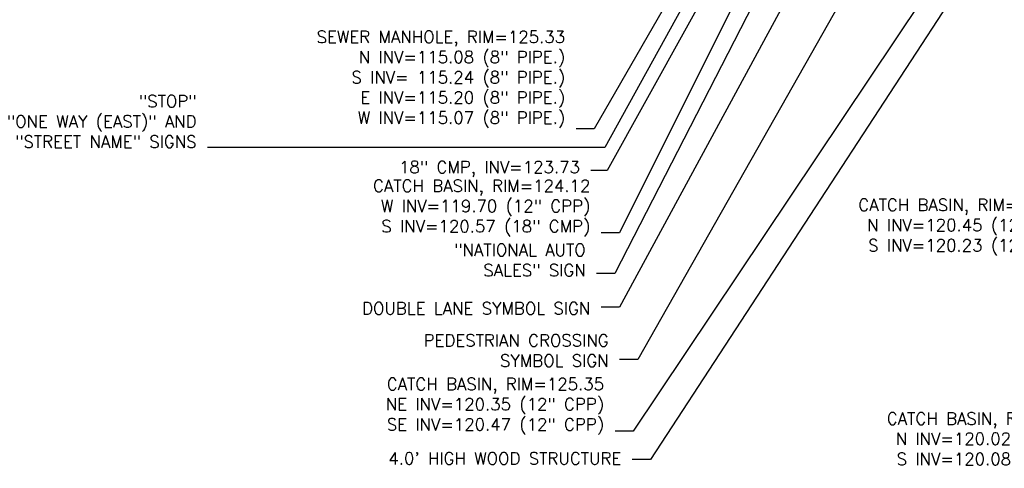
# Model space of a CAD drawing. Header units: feet. Extents: x 351431 to 355879, y 310968 to 329728.
# Tile 97 of 254: x 352586 to 352992, y 321147 to 321332. Entities that reach past the tile are written whole.
import ezdxf

# ---------------------------------------------------------------- set-up
doc = ezdxf.new("R2010")
doc.units = ezdxf.units.FT
doc.header["$MEASUREMENT"] = 0
for name, color, linetype in [('ETFS', 6, 'Continuous'), ('ETIS', 2, 'Continuous'), ('ETIST', 2, 'Continuous'), ('ETUD', 4, 'Continuous'), ('ETUS', 2, 'Continuous')]:
    doc.layers.add(name, color=color, linetype=linetype)
doc.styles.add('ANNO-TOPO', font='simplex.shx')

msp = doc.modelspace()

# ---------------------------------------------------------------- linework, layer by layer
at = {"layer": 'ETFS', "linetype": 'ByBlock', "lineweight": -2}
for p, q in [((352827.43, 321279.06), (352663.59, 321279.06)), ((352833.41, 321213.15), (352825.91, 321213.15)), ((352840.97, 321191.58), (352833.47, 321191.58))]:
    msp.add_line(p, q, dxfattribs=at)
for points in [[(353066.44, 321643.5), (352833.41, 321213.15)], [(353081.46, 321616.14), (352840.97, 321191.58)], [(353009.35, 321608.79), (352827.43, 321279.06)]]:
    msp.add_lwpolyline(points, dxfattribs=at)
at = {"layer": 'ETIS', "linetype": 'ByBlock', "lineweight": -2}
msp.add_line((352831.52, 321227.01), (352824.02, 321227.01), dxfattribs=at)
msp.add_lwpolyline([(353020.62, 321595.45), (352831.52, 321227.01)], dxfattribs=at)
at = {"layer": 'ETIST', "linetype": 'ByBlock', "lineweight": -2}
msp.add_line((352846.18, 321150.3), (352838.68, 321150.3), dxfattribs=at)
msp.add_lwpolyline([(353108.89, 321552.99), (352846.18, 321150.3)], dxfattribs=at)
at = {"layer": 'ETUD', "linetype": 'ByBlock', "lineweight": -2}
for p, q in [((352828.36, 321269.49), (352821.62, 321269.49)), ((352833.41, 321243.8), (352825.91, 321243.8)), ((352839.08, 321162.06), (352831.58, 321162.06))]:
    msp.add_line(p, q, dxfattribs=at)
for points in [[(353130.74, 321598.09), (352839.08, 321162.06)], [(352996.3, 321570.13), (352833.41, 321243.8)], [(352958.58, 321504.51), (352828.36, 321269.49)]]:
    msp.add_lwpolyline(points, dxfattribs=at)
at = {"layer": 'ETUS', "linetype": 'ByBlock', "lineweight": -2}
msp.add_line((352823.01, 321286.65), (352815.51, 321286.65), dxfattribs=at)
msp.add_lwpolyline([(352966.77, 321536.22), (352823.01, 321286.65)], dxfattribs=at)

# ---------------------------------------------------------------- texts
at = {"layer": 'ETFS', "char_height": 5, "attachment_point": 3, "style": 'ANNO-TOPO'}
for s, insert in [('"STOP"\\P"ONE WAY (EAST)" AND\\P"STREET NAME" SIGNS', (352659.09, 321300.58)), ('DOUBLE LANE SYMBOL SIGN', (352821.41, 321215.15)), ('PEDESTRIAN CROSSING\\PSYMBOL SIGN', (352828.97, 321201.92))]:
    msp.add_mtext(s, dxfattribs=dict(at, insert=insert))
at = {"layer": 'ETIS', "insert": (352819.52, 321239.24), "char_height": 5, "attachment_point": 3, "style": 'ANNO-TOPO'}
msp.add_mtext('"NATIONAL AUTO\\PSALES" SIGN', dxfattribs=at)
at = {"layer": 'ETIST', "insert": (352834.18, 321153.25), "char_height": 5, "attachment_point": 3, "style": 'ANNO-TOPO'}
msp.add_mtext("4.0' HIGH WOOD STRUCTURE", dxfattribs=at)
at = {"layer": 'ETUD', "char_height": 5, "attachment_point": 3, "style": 'ANNO-TOPO'}
for s, insert in [('18" CMP, INV=123.73', (352817.12, 321273.42)), ('CATCH BASIN, RIM=124.12\\PW INV=119.70 (12" CPP)\\PS INV=120.57 (18" CMP)', (352821.41, 321265.7)), ('CATCH BASIN, RIM=126.83\\PN INV=120.45 (12" CPP)\\PS INV=120.23 (12" CPP)', (353021.43, 321257.82)), ('CATCH BASIN, RIM=125.35\\PNE INV=120.35 (12" CPP)\\PSE INV=120.47 (12" CPP)', (352827.08, 321183.96)), ('CATCH BASIN, RIM=126.59\\PN INV=120.02 (12" CPP)\\PS INV=120.08 (12" CPP)', (353033.2, 321169.69))]:
    msp.add_mtext(s, dxfattribs=dict(at, insert=insert))
at = {"layer": 'ETUS', "insert": (352811.01, 321327.13), "char_height": 5, "attachment_point": 3, "style": 'ANNO-TOPO'}
msp.add_mtext('SEWER MANHOLE, RIM=125.33\\PN INV=115.08 (8" PIPE.)\\PS INV= 115.24 (8" PIPE.)\\PE INV=115.20 (8" PIPE.)\\PW INV=115.07 (8" PIPE.)', dxfattribs=at)

doc.saveas('drawing.dxf')
